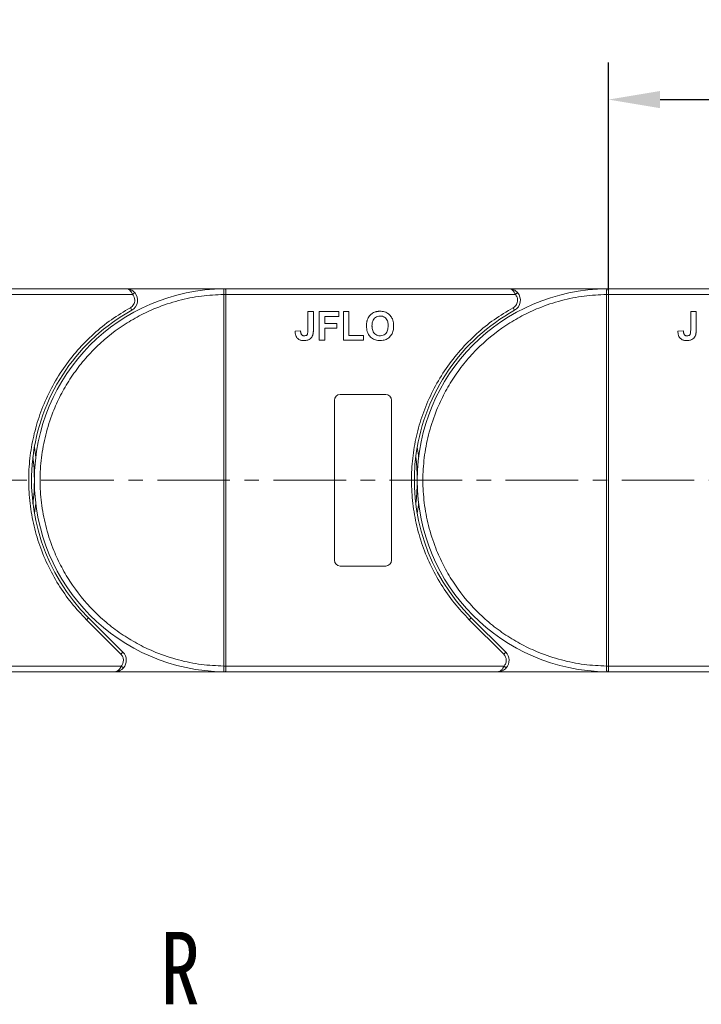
# Model space of a CAD drawing. Header units: millimetres. Extents: x -855 to 619, y 109 to 1142.
# Tile 18 of 74: x -252 to -132, y 722 to 895. Entities that reach past the tile are written whole.
import ezdxf

# ---------------------------------------------------------------- set-up
doc = ezdxf.new("R2010")
doc.units = ezdxf.units.MM
doc.linetypes.add('CENTERX2', pattern=[20.32, 12.7, -2.54, 2.54, -2.54])
doc.styles.get("Standard").update_dxf_attribs({"font": '仿宋_GB2312.ttf', "width": 0.8})
doc.styles.add('样式 1', font='仿宋_GB2312.ttf', dxfattribs={"width": 0.8, "height": 6})
doc.dimstyles.new('副本 ISO-45.1', dxfattribs={"dimtxt": 10, "dimasz": 9, "dimexe": 6.5, "dimexo": 0.625, "dimgap": 2.5, "dimtad": 1, "dimdsep": 46, "dimtxsty": 'Standard', "dimcen": 2.5, "dimadec": 0, "dimazin": 0, "dimtfac": 1, "dimtmove": 0, "dimatfit": 3, "dimfxl": 0, "dimarcsym": 0})

# ---------------------------------------------------------------- blocks, each defined once
blk = doc.blocks.new('*D3059')
at = {"color": 0, "lineweight": -2}
for p, q in [((-148.64, 847.25), (-148.64, 887.08)), ((-81.64, 847.61), (-81.64, 887.08)), ((-139.64, 880.58), (-90.64, 880.58))]:
    blk.add_line(p, q, dxfattribs=at)
at = {"color": 0, "lineweight": 9}
for points in [[(-139.64, 882.08), (-139.64, 879.08), (-148.64, 880.58)], [(-90.64, 882.08), (-90.64, 879.08), (-81.64, 880.58)]]:
    blk.add_solid(points, dxfattribs=at)
at = {"layer": 'Defpoints', "color": 0, "lineweight": 9}
for p in [(-81.64, 880.58), (-148.64, 846.63), (-81.64, 846.98)]:
    blk.add_point(p, dxfattribs=at)
at = {"color": 0, "lineweight": 9, "insert": (-115.14, 888.08), "char_height": 10, "attachment_point": 5}
blk.add_mtext('67', dxfattribs=at)

msp = doc.modelspace()

# ---------------------------------------------------------------- linework, layer by layer
at = {"color": 7, "linetype": 'Continuous', "lineweight": 15}
for p, q in [((-233.072, 847.482), (-282.644, 847.482)), ((-215.644, 847.482), (-233.072, 847.482)), ((-215.878, 847.481), (-215.644, 847.482)), ((-166.072, 847.482), (-215.644, 847.482)), ((-148.644, 847.482), (-166.072, 847.482)), ((-148.878, 847.481), (-148.644, 847.482)), ((-99.072, 847.482), (-148.644, 847.482)), ((-282.644, 846.482), (-231.954, 846.482)), ((-231.954, 846.482), (-231.581, 846.815)), ((-215.994, 846.48), (-215.994, 846.483)), ((-215.994, 781.484), (-215.994, 846.48)), ((-215.994, 846.48), (-215.644, 846.48)), ((-215.644, 846.482), (-164.954, 846.482)), ((-215.644, 846.48), (-215.644, 781.484)), ((-164.954, 846.482), (-164.581, 846.815)), ((-148.994, 846.48), (-148.994, 846.483)), ((-148.994, 781.484), (-148.994, 846.48)), ((-148.994, 846.48), (-148.644, 846.48)), ((-148.644, 846.482), (-97.954, 846.482)), ((-148.644, 846.48), (-148.644, 781.484)), ((-232.104, 843.732), (-232.346, 844.169)), ((-165.104, 843.732), (-165.346, 844.169)), ((-201.272, 840.246), (-201.272, 843.482)), ((-201.272, 843.482), (-200.31, 843.482)), ((-200.31, 843.482), (-200.31, 840.33)), ((-199.285, 843.482), (-195.887, 843.482)), ((-199.285, 838.482), (-199.285, 843.482)), ((-195.887, 842.649), (-198.323, 842.649)), ((-198.323, 842.649), (-198.323, 841.431)), ((-195.887, 843.482), (-195.887, 842.649)), ((-195.054, 843.482), (-194.092, 843.482)), ((-195.054, 838.482), (-195.054, 843.482)), ((-194.092, 843.482), (-194.092, 839.315)), ((-134.272, 840.246), (-134.272, 843.482)), ((-134.272, 843.482), (-133.31, 843.482)), ((-133.31, 843.482), (-133.31, 840.33)), ((-198.323, 841.431), (-196.208, 841.431)), ((-196.208, 840.597), (-198.323, 840.597)), ((-198.323, 840.597), (-198.323, 838.482)), ((-196.208, 841.431), (-196.208, 840.597)), ((-202.554, 840.149), (-203.515, 840.085)), ((-194.092, 839.315), (-191.528, 839.315)), ((-191.528, 839.315), (-191.528, 838.482)), ((-135.554, 840.149), (-136.515, 840.085)), ((-198.323, 838.482), (-199.285, 838.482)), ((-191.528, 838.482), (-195.054, 838.482)), ((-195.644, 828.982), (-187.644, 828.982)), ((-196.644, 799.982), (-196.644, 827.982)), ((-186.644, 827.982), (-186.644, 799.982)), ((-187.644, 798.982), (-195.644, 798.982)), ((-240.039, 789.587), (-239.685, 789.94)), ((-233.995, 783.543), (-240.039, 789.587)), ((-233.641, 783.896), (-239.685, 789.94)), ((-173.039, 789.587), (-172.685, 789.94)), ((-166.995, 783.543), (-173.039, 789.587)), ((-166.641, 783.896), (-172.685, 789.94)), ((-233.995, 783.543), (-233.641, 783.896)), ((-166.995, 783.543), (-166.641, 783.896)), ((-233.937, 781.482), (-282.644, 781.482)), ((-282.644, 780.482), (-235.055, 780.482)), ((-235.055, 780.482), (-215.644, 780.482)), ((-233.565, 781.149), (-233.937, 781.482)), ((-215.644, 781.484), (-215.994, 781.484)), ((-215.994, 781.481), (-215.994, 781.484)), ((-215.644, 780.482), (-215.878, 780.483)), ((-166.937, 781.482), (-215.644, 781.482)), ((-215.644, 780.482), (-168.055, 780.482)), ((-168.055, 780.482), (-148.644, 780.482)), ((-166.565, 781.149), (-166.937, 781.482)), ((-148.644, 781.484), (-148.994, 781.484)), ((-148.994, 781.481), (-148.994, 781.484)), ((-148.644, 780.482), (-148.878, 780.483)), ((-99.937, 781.482), (-148.644, 781.482)), ((-148.644, 780.482), (-101.055, 780.482))]:
    msp.add_line(p, q, dxfattribs=at)
at = {"color": 1, "linetype": 'CENTERX2', "lineweight": 13}
msp.add_line((28.922, 813.982), (-282.644, 813.982), dxfattribs=at)
at = {"color": 7, "linetype": 'Continuous', "lineweight": 15, "flags": 128}
for points in [[(-249.144, 819.791), (-248.925, 818.348), (-248.892, 818.082)], [(-182.144, 819.791), (-181.925, 818.348), (-181.892, 818.082)], [(-248.892, 809.882), (-248.925, 809.615), (-249.144, 808.172)], [(-181.892, 809.882), (-181.925, 809.615), (-182.144, 808.172)]]:
    msp.add_lwpolyline(points, dxfattribs=at)
at = {"color": 7, "linetype": 'Continuous', "lineweight": 15}
for centre, radius, start, end in [((-215.644, 813.982), 33.5, 90.40019, 269.59981), ((-215.88, 847.186), 0.295, 36.63988, 89.46164), ((-148.644, 813.982), 33.5, 90.40019, 269.59981), ((-148.88, 847.186), 0.295, 36.63988, 89.46164), ((-233.072, 845.482), 2, 298.95502, 41.81031), ((-215.906, 816.299), 30.184, 89.50169, 90.1661), ((-166.072, 845.482), 2, 298.95502, 41.81031), ((-148.906, 816.299), 30.184, 89.50169, 90.1661), ((-215.644, 813.982), 34, 118.95502, 225), ((-148.644, 813.982), 34, 118.95502, 225), ((-195.644, 827.982), 1, 90, 180), ((-187.644, 827.982), 1, 0, 90), ((-282.644, 813.982), 33.5, 352.96973, 7.03027), ((-215.644, 813.982), 33.5, 352.96973, 7.03027), ((-195.644, 799.982), 1, 180, 270), ((-187.644, 799.982), 1, 270, 360), ((-235.055, 782.482), 2, 318.18969, 45), ((-168.055, 782.482), 2, 318.18969, 45), ((-215.906, 811.665), 30.184, 269.8339, 270.49831), ((-215.88, 780.778), 0.295, 270.53836, 323.36012), ((-148.906, 811.665), 30.184, 269.8339, 270.49831), ((-148.88, 780.778), 0.295, 270.53836, 323.36012)]:
    msp.add_arc(centre, radius, start, end, dxfattribs=at)
for points, knots in [([(-231.954, 846.482), (-232.022, 846.617), (-232.166, 846.905), (-232.445, 847.231), (-232.754, 847.443), (-232.966, 847.469), (-233.072, 847.482)], [0, 0, 0, 0, 0.23435025, 0.49819532, 0.74886904, 1, 1, 1, 1]), ([(-233.072, 847.482), (-232.802, 847.451), (-232.384, 847.403), (-231.886, 847.116), (-231.676, 846.909), (-231.581, 846.815)], [0, 0, 0, 0, 0.4984129, 0.772928, 1, 1, 1, 1]), ([(-215.994, 846.483), (-215.994, 846.574), (-215.994, 846.738), (-215.994, 846.983), (-215.991, 847.179), (-215.98, 847.326), (-215.961, 847.419), (-215.931, 847.472), (-215.894, 847.478), (-215.878, 847.481)], [0, 0, 0, 0, 0.172016, 0.3127556, 0.4995985, 0.630391, 0.7580256, 0.8892284, 1, 1, 1, 1]), ([(-164.954, 846.482), (-165.022, 846.617), (-165.166, 846.905), (-165.445, 847.231), (-165.754, 847.443), (-165.966, 847.469), (-166.072, 847.482)], [0, 0, 0, 0, 0.23435025, 0.49819532, 0.74886904, 1, 1, 1, 1]), ([(-166.072, 847.482), (-165.802, 847.451), (-165.384, 847.403), (-164.886, 847.116), (-164.676, 846.909), (-164.581, 846.815)], [0, 0, 0, 0, 0.4984129, 0.772928, 1, 1, 1, 1]), ([(-148.994, 846.483), (-148.994, 846.574), (-148.994, 846.738), (-148.994, 846.983), (-148.991, 847.179), (-148.98, 847.326), (-148.961, 847.419), (-148.931, 847.472), (-148.894, 847.478), (-148.878, 847.481)], [0, 0, 0, 0, 0.172016, 0.3127556, 0.4995985, 0.630391, 0.7580256, 0.8892284, 1, 1, 1, 1]), ([(-215.994, 781.484), (-217.306, 781.544), (-219.972, 781.666), (-223.961, 782.48), (-227.605, 783.686), (-230.84, 785.192), (-233.666, 786.87), (-236.327, 788.839), (-239.606, 791.831), (-242.394, 795.295), (-244.596, 799.096), (-246.066, 802.348), (-247.24, 806.004), (-247.982, 810.002), (-248.223, 813.982), (-247.982, 817.962), (-247.239, 821.96), (-246.066, 825.616), (-244.596, 828.868), (-242.948, 831.711), (-241.008, 834.394), (-238.052, 837.704), (-234.617, 840.529), (-230.84, 842.772), (-227.605, 844.279), (-223.961, 845.484), (-219.972, 846.298), (-217.306, 846.42), (-215.994, 846.48)], [0, 0, 0, 0, 0.038862, 0.078912, 0.1200677, 0.1522272, 0.1843815, 0.2172151, 0.2500433, 0.3156185, 0.347778, 0.3799323, 0.4210926, 0.4611415, 0.5, 0.5388632, 0.578912, 0.6200677, 0.6522272, 0.6843815, 0.7172151, 0.7500433, 0.8156185, 0.847778, 0.8799323, 0.9210926, 0.9611404, 1, 1, 1, 1]), ([(-215.644, 847.362), (-215.644, 847.299), (-215.644, 847.173), (-215.644, 846.879), (-215.644, 846.637), (-215.644, 846.503), (-215.644, 846.482)], [0, 0, 0, 0, 0.3133347, 0.6266911, 0.9400476, 1, 1, 1, 1]), ([(-215.644, 846.482), (-215.644, 846.482), (-215.644, 846.481), (-215.644, 846.481), (-215.644, 846.48), (-215.644, 846.48)], [0, 0, 0, 0, 0.38469928, 0.69234964, 1, 1, 1, 1]), ([(-148.994, 781.484), (-150.306, 781.544), (-152.972, 781.666), (-156.961, 782.48), (-160.605, 783.686), (-163.84, 785.192), (-166.666, 786.87), (-169.327, 788.839), (-172.606, 791.831), (-175.394, 795.295), (-177.596, 799.096), (-179.066, 802.348), (-180.24, 806.004), (-180.982, 810.002), (-181.223, 813.982), (-180.982, 817.962), (-180.239, 821.96), (-179.066, 825.616), (-177.596, 828.868), (-175.948, 831.711), (-174.008, 834.394), (-171.052, 837.704), (-167.617, 840.529), (-163.84, 842.772), (-160.605, 844.279), (-156.961, 845.484), (-152.972, 846.298), (-150.306, 846.42), (-148.994, 846.48)], [0, 0, 0, 0, 0.038862, 0.078912, 0.1200677, 0.1522272, 0.1843815, 0.2172151, 0.2500433, 0.3156185, 0.347778, 0.3799323, 0.4210926, 0.4611415, 0.5, 0.5388632, 0.578912, 0.6200677, 0.6522272, 0.6843815, 0.7172151, 0.7500433, 0.8156185, 0.847778, 0.8799323, 0.9210926, 0.9611404, 1, 1, 1, 1]), ([(-148.644, 847.362), (-148.644, 847.299), (-148.644, 847.173), (-148.644, 846.879), (-148.644, 846.637), (-148.644, 846.503), (-148.644, 846.482)], [0, 0, 0, 0, 0.3133347, 0.6266911, 0.9400476, 1, 1, 1, 1]), ([(-148.644, 846.482), (-148.644, 846.482), (-148.644, 846.481), (-148.644, 846.481), (-148.644, 846.48), (-148.644, 846.48)], [0, 0, 0, 0, 0.38469928, 0.69234964, 1, 1, 1, 1]), ([(-240.039, 789.587), (-240.936, 790.545), (-242.732, 792.462), (-245.003, 795.729), (-246.929, 799.25), (-248.438, 803.016), (-249.497, 806.932), (-250.083, 810.905), (-250.208, 814.878), (-249.88, 818.807), (-249.109, 822.674), (-247.891, 826.458), (-246.23, 830.114), (-244.13, 833.584), (-241.639, 836.787), (-238.814, 839.639), (-235.728, 842.151), (-233.473, 843.497), (-232.346, 844.169)], [0, 0, 0, 0, 0.0616516, 0.1233073, 0.1864354, 0.25, 0.3135645, 0.3766927, 0.4383422, 0.5, 0.5616495, 0.6233073, 0.6864354, 0.75, 0.8135645, 0.8766927, 0.9383443, 1, 1, 1, 1]), ([(-232.346, 844.169), (-232.236, 844.241), (-232.013, 844.388), (-231.766, 844.712), (-231.602, 845.085), (-231.582, 845.351), (-231.572, 845.482)], [0, 0, 0, 0, 0.2455128, 0.5, 0.7544872, 1, 1, 1, 1]), ([(-173.039, 789.587), (-173.936, 790.545), (-175.732, 792.462), (-178.003, 795.729), (-179.929, 799.25), (-181.438, 803.016), (-182.497, 806.932), (-183.083, 810.905), (-183.208, 814.878), (-182.88, 818.807), (-182.109, 822.674), (-180.891, 826.458), (-179.23, 830.114), (-177.13, 833.584), (-174.639, 836.787), (-171.814, 839.639), (-168.728, 842.151), (-166.473, 843.497), (-165.346, 844.169)], [0, 0, 0, 0, 0.0616516, 0.1233073, 0.1864354, 0.25, 0.3135645, 0.3766927, 0.4383422, 0.5, 0.5616495, 0.6233073, 0.6864354, 0.75, 0.8135645, 0.8766927, 0.9383443, 1, 1, 1, 1]), ([(-165.346, 844.169), (-165.236, 844.241), (-165.013, 844.388), (-164.766, 844.712), (-164.602, 845.085), (-164.582, 845.351), (-164.572, 845.482)], [0, 0, 0, 0, 0.2455128, 0.5, 0.7544872, 1, 1, 1, 1]), ([(-190.792, 842.223), (-190.732, 842.343), (-190.612, 842.583), (-190.295, 842.973), (-189.975, 843.227), (-189.733, 843.337), (-189.704, 843.35)], [0, 0, 0, 0, 0.2508959, 0.5021661, 0.9405117, 1, 1, 1, 1]), ([(-190.054, 840.985), (-190.05, 841.118), (-190.04, 841.455), (-189.922, 841.934), (-189.637, 842.348), (-189.279, 842.603), (-188.926, 842.702), (-188.712, 842.71), (-188.639, 842.713)], [0, 0, 0, 0, 0.15861661, 0.40086372, 0.57305935, 0.74548557, 0.91298519, 1, 1, 1, 1]), ([(-189.704, 843.35), (-189.642, 843.375), (-189.518, 843.425), (-189.334, 843.473), (-189.158, 843.508), (-188.991, 843.53), (-188.821, 843.544), (-188.708, 843.545), (-188.651, 843.546)], [0, 0, 0, 0, 0.1854289, 0.3721896, 0.5277082, 0.6838775, 0.8416784, 1, 1, 1, 1]), ([(-188.651, 843.546), (-188.517, 843.542), (-188.113, 843.528), (-187.459, 843.333), (-186.841, 842.846), (-186.413, 842.139), (-186.282, 841.488), (-186.274, 841.074), (-186.272, 840.975)], [0, 0, 0, 0, 0.1013981, 0.3069957, 0.5061443, 0.6852619, 0.9245571, 1, 1, 1, 1]), ([(-188.639, 842.713), (-188.504, 842.704), (-188.234, 842.688), (-187.85, 842.519), (-187.539, 842.231), (-187.301, 841.769), (-187.239, 841.34), (-187.234, 841.054), (-187.233, 840.999)], [0, 0, 0, 0, 0.16029217, 0.32192242, 0.49076139, 0.65756923, 0.93388265, 1, 1, 1, 1]), ([(-191.015, 840.952), (-191.015, 841.019), (-191.014, 841.152), (-190.999, 841.359), (-190.975, 841.573), (-190.933, 841.792), (-190.877, 842.011), (-190.82, 842.152), (-190.792, 842.223)], [0, 0, 0, 0, 0.1539502, 0.3081809, 0.478699, 0.6499612, 0.8242026, 1, 1, 1, 1]), ([(-188.637, 838.418), (-188.77, 838.422), (-189.174, 838.436), (-189.834, 838.626), (-190.456, 839.115), (-190.881, 839.825), (-191.006, 840.462), (-191.014, 840.864), (-191.015, 840.952)], [0, 0, 0, 0, 0.1021706, 0.3092201, 0.51365, 0.6922749, 0.9324126, 1, 1, 1, 1]), ([(-188.639, 839.251), (-188.773, 839.26), (-189.044, 839.279), (-189.424, 839.46), (-189.747, 839.761), (-189.996, 840.254), (-190.05, 840.686), (-190.054, 840.957), (-190.054, 840.985)], [0, 0, 0, 0, 0.1597099, 0.3204292, 0.4910735, 0.6770503, 0.9662903, 1, 1, 1, 1]), ([(-187.233, 840.999), (-187.238, 840.866), (-187.249, 840.49), (-187.389, 839.968), (-187.736, 839.548), (-188.113, 839.318), (-188.432, 839.256), (-188.606, 839.252), (-188.639, 839.251)], [0, 0, 0, 0, 0.1585903, 0.4472388, 0.6203806, 0.7935748, 0.9612953, 1, 1, 1, 1]), ([(-186.272, 840.975), (-186.275, 840.842), (-186.286, 840.439), (-186.428, 839.799), (-186.819, 839.137), (-187.393, 838.671), (-188.033, 838.445), (-188.454, 838.426), (-188.637, 838.418)], [0, 0, 0, 0, 0.1018882, 0.3073435, 0.4929627, 0.6786474, 0.8607914, 1, 1, 1, 1]), ([(-201.971, 838.418), (-202.105, 838.423), (-202.409, 838.436), (-202.861, 838.597), (-203.219, 838.923), (-203.474, 839.43), (-203.499, 839.827), (-203.515, 840.085)], [0, 0, 0, 0, 0.1552919, 0.3531453, 0.543243, 0.704067, 1, 1, 1, 1]), ([(-202.424, 839.527), (-202.442, 839.564), (-202.481, 839.639), (-202.509, 839.752), (-202.528, 839.858), (-202.54, 839.954), (-202.549, 840.051), (-202.552, 840.116), (-202.554, 840.149)], [0, 0, 0, 0, 0.1938055, 0.3931273, 0.5440688, 0.6954121, 0.8476129, 1, 1, 1, 1]), ([(-201.909, 839.251), (-201.95, 839.253), (-202.034, 839.256), (-202.145, 839.287), (-202.238, 839.333), (-202.311, 839.388), (-202.374, 839.452), (-202.407, 839.502), (-202.424, 839.527)], [0, 0, 0, 0, 0.202387, 0.4109073, 0.5578292, 0.7094718, 0.8532239, 1, 1, 1, 1]), ([(-200.419, 839.379), (-200.473, 839.255), (-200.582, 839.006), (-200.885, 838.703), (-201.351, 838.454), (-201.737, 838.432), (-201.971, 838.418)], [0, 0, 0, 0, 0.2064605, 0.4135145, 0.6452106, 1, 1, 1, 1]), ([(-201.272, 840.246), (-201.275, 840.112), (-201.28, 839.882), (-201.328, 839.603), (-201.419, 839.423), (-201.537, 839.327), (-201.704, 839.261), (-201.831, 839.255), (-201.909, 839.251)], [0, 0, 0, 0, 0.2920273, 0.5048541, 0.6139046, 0.723685, 0.8298165, 1, 1, 1, 1]), ([(-200.31, 840.33), (-200.311, 840.263), (-200.312, 840.13), (-200.321, 839.95), (-200.335, 839.791), (-200.355, 839.653), (-200.379, 839.515), (-200.406, 839.425), (-200.419, 839.379)], [0, 0, 0, 0, 0.2082698, 0.416707, 0.5614806, 0.7065734, 0.8528245, 1, 1, 1, 1]), ([(-134.971, 838.418), (-135.105, 838.423), (-135.409, 838.436), (-135.861, 838.597), (-136.219, 838.923), (-136.474, 839.43), (-136.499, 839.827), (-136.515, 840.085)], [0, 0, 0, 0, 0.1552919, 0.3531453, 0.543243, 0.704067, 1, 1, 1, 1]), ([(-135.424, 839.527), (-135.442, 839.564), (-135.481, 839.639), (-135.509, 839.752), (-135.528, 839.858), (-135.54, 839.954), (-135.549, 840.051), (-135.552, 840.116), (-135.554, 840.149)], [0, 0, 0, 0, 0.1938055, 0.3931273, 0.5440688, 0.6954121, 0.8476129, 1, 1, 1, 1]), ([(-134.909, 839.251), (-134.95, 839.253), (-135.034, 839.256), (-135.145, 839.287), (-135.238, 839.333), (-135.311, 839.388), (-135.374, 839.452), (-135.407, 839.502), (-135.424, 839.527)], [0, 0, 0, 0, 0.202387, 0.4109073, 0.5578292, 0.7094718, 0.8532239, 1, 1, 1, 1]), ([(-133.419, 839.379), (-133.473, 839.255), (-133.582, 839.006), (-133.885, 838.703), (-134.351, 838.454), (-134.737, 838.432), (-134.971, 838.418)], [0, 0, 0, 0, 0.2064605, 0.4135145, 0.6452106, 1, 1, 1, 1]), ([(-134.272, 840.246), (-134.275, 840.112), (-134.28, 839.882), (-134.328, 839.603), (-134.419, 839.423), (-134.537, 839.327), (-134.704, 839.261), (-134.831, 839.255), (-134.909, 839.251)], [0, 0, 0, 0, 0.2920273, 0.5048541, 0.6139046, 0.723685, 0.8298165, 1, 1, 1, 1]), ([(-133.31, 840.33), (-133.311, 840.263), (-133.312, 840.13), (-133.321, 839.95), (-133.335, 839.791), (-133.355, 839.653), (-133.379, 839.515), (-133.406, 839.425), (-133.419, 839.379)], [0, 0, 0, 0, 0.2082698, 0.416707, 0.5614806, 0.7065734, 0.8528245, 1, 1, 1, 1]), ([(-235.055, 780.482), (-234.949, 780.495), (-234.737, 780.521), (-234.428, 780.733), (-234.149, 781.059), (-234.005, 781.347), (-233.937, 781.482)], [0, 0, 0, 0, 0.2515188, 0.5017844, 0.7656323, 1, 1, 1, 1]), ([(-233.565, 781.149), (-233.659, 781.055), (-233.869, 780.848), (-234.367, 780.561), (-234.786, 780.513), (-235.055, 780.482)], [0, 0, 0, 0, 0.2270634, 0.50158693, 1, 1, 1, 1]), ([(-215.878, 780.483), (-215.895, 780.486), (-215.932, 780.492), (-215.961, 780.546), (-215.98, 780.639), (-215.991, 780.785), (-215.994, 780.981), (-215.994, 781.226), (-215.994, 781.39), (-215.994, 781.481)], [0, 0, 0, 0, 0.1119973, 0.2448439, 0.3691679, 0.5008987, 0.6875333, 0.8281382, 1, 1, 1, 1]), ([(-215.644, 781.484), (-215.644, 781.484), (-215.644, 781.483), (-215.644, 781.483), (-215.644, 781.482), (-215.644, 781.482)], [0, 0, 0, 0, 0.3846661, 0.6923333, 1, 1, 1, 1]), ([(-215.644, 781.482), (-215.644, 781.369), (-215.644, 781.144), (-215.644, 780.846), (-215.644, 780.678), (-215.644, 780.612), (-215.644, 780.602)], [0, 0, 0, 0, 0.3133566, 0.6267132, 0.9400698, 1, 1, 1, 1]), ([(-168.055, 780.482), (-167.949, 780.495), (-167.737, 780.521), (-167.428, 780.733), (-167.149, 781.059), (-167.005, 781.347), (-166.937, 781.482)], [0, 0, 0, 0, 0.2515188, 0.5017844, 0.7656323, 1, 1, 1, 1]), ([(-166.565, 781.149), (-166.659, 781.055), (-166.869, 780.848), (-167.367, 780.561), (-167.786, 780.513), (-168.055, 780.482)], [0, 0, 0, 0, 0.2270634, 0.5015869, 1, 1, 1, 1]), ([(-148.878, 780.483), (-148.895, 780.486), (-148.932, 780.492), (-148.961, 780.546), (-148.98, 780.639), (-148.991, 780.785), (-148.994, 780.981), (-148.994, 781.226), (-148.994, 781.39), (-148.994, 781.481)], [0, 0, 0, 0, 0.1119973, 0.2448439, 0.3691679, 0.5008987, 0.6875333, 0.8281382, 1, 1, 1, 1]), ([(-148.644, 781.484), (-148.644, 781.484), (-148.644, 781.483), (-148.644, 781.483), (-148.644, 781.482), (-148.644, 781.482)], [0, 0, 0, 0, 0.3846661, 0.6923333, 1, 1, 1, 1]), ([(-148.644, 781.482), (-148.644, 781.369), (-148.644, 781.144), (-148.644, 780.846), (-148.644, 780.678), (-148.644, 780.612), (-148.644, 780.602)], [0, 0, 0, 0, 0.3133566, 0.6267132, 0.9400698, 1, 1, 1, 1])]:
    msp.add_open_spline(points, degree=3, knots=knots, dxfattribs=at)
for points in [[(-215.644, 847.482), (-215.644, 847.477), (-215.644, 847.466), (-215.644, 847.397), (-215.644, 847.362)], [(-148.644, 847.482), (-148.644, 847.477), (-148.644, 847.466), (-148.644, 847.397), (-148.644, 847.362)], [(-231.572, 845.482), (-231.59, 845.666), (-231.625, 846.035), (-231.844, 846.333), (-231.954, 846.482)], [(-164.572, 845.482), (-164.59, 845.666), (-164.625, 846.035), (-164.844, 846.333), (-164.954, 846.482)], [(-233.555, 782.482), (-233.576, 782.681), (-233.617, 783.078), (-233.869, 783.388), (-233.995, 783.543)], [(-233.937, 781.482), (-233.828, 781.631), (-233.608, 781.929), (-233.573, 782.298), (-233.555, 782.482)], [(-166.555, 782.482), (-166.576, 782.681), (-166.617, 783.078), (-166.869, 783.388), (-166.995, 783.543)], [(-166.937, 781.482), (-166.828, 781.631), (-166.608, 781.929), (-166.573, 782.298), (-166.555, 782.482)], [(-215.644, 780.602), (-215.644, 780.567), (-215.644, 780.498), (-215.644, 780.487), (-215.644, 780.482)], [(-148.644, 780.602), (-148.644, 780.567), (-148.644, 780.498), (-148.644, 780.487), (-148.644, 780.482)]]:
    msp.add_open_spline(points, degree=3, dxfattribs=at)

# ---------------------------------------------------------------- texts
at = {"color": 5, "lineweight": 9, "ltscale": 10, "insert": (-220.168, 734.979), "char_height": 12.675, "attachment_point": 3, "style": '样式 1'}
msp.add_mtext_dynamic_manual_height_columns('R', width=7.42965, gutter_width=12.5, heights=[3.963], dxfattribs=at)

# ---------------------------------------------------------------- dimensions: what is measured, and where the dimension line sits
at = {"color": 5, "lineweight": 9}
dim = msp.add_linear_dim(base=(-81.644, 880.581), p1=(-148.644, 846.627), p2=(-81.644, 846.982), dimstyle='副本 ISO-45.1', dxfattribs=at)
dim.commit()
dim.dimension.update_dxf_attribs({"geometry": '*D3059', "text_midpoint": (-115.144, 888.081)})

doc.saveas('drawing.dxf')
